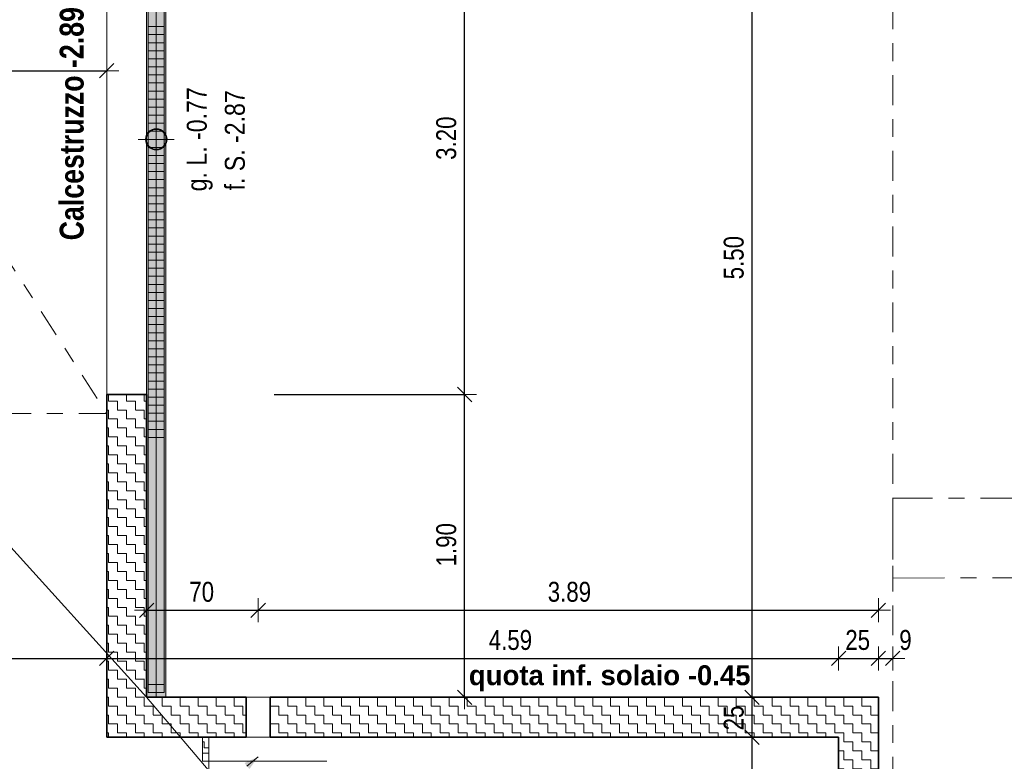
# Model space of a CAD drawing. Header units: metres. Extents: x -75 to 65, y -68 to 92.
# Tile 13 of 34: x 17.56 to 23.73, y -1.7 to 2.95. Entities that reach past the tile are written whole.
import ezdxf

# ---------------------------------------------------------------- set-up
doc = ezdxf.new("R2010")
doc.units = ezdxf.units.M
doc.header["$PDMODE"] = 65
for name, pattern in [('AUSGEZOGEN', [0]), ('STRICHLINIE_S4', [0.275, 0.175, -0.05, 0, -0.05]), ('STRICHPUNKT2_S5', [0.425, 0.325, -0.05, 0, -0.05])]:
    doc.linetypes.add(name, pattern=pattern)
for name, color, linetype in [('XR$1$010 Aussenwände', 7, 'AUSGEZOGEN'), ('XR$1$010 Aussenwände Bauteilschraffuren', 7, 'AUSGEZOGEN'), ('XR$1$010 Fenster', 7, 'AUSGEZOGEN'), ('XR$1$010 Türen', 7, 'AUSGEZOGEN'), ('XR$1$015 Innenwände', 7, 'AUSGEZOGEN'), ('XR$1$015 Innenwände Bauteilschraffuren', 7, 'AUSGEZOGEN'), ('XR$1$035 Decken', 7, 'AUSGEZOGEN'), ('XR$1$060 Möbel Einbau', 7, 'AUSGEZOGEN'), ('XR$1$080 Raumdefinitionen Kontur', 7, 'AUSGEZOGEN'), ('XR$1$255 Plangrafiken', 7, 'AUSGEZOGEN'), ('XR$2$160 Beschriftungen 50', 7, 'AUSGEZOGEN')]:
    doc.layers.add(name, color=color, linetype=linetype)
doc.layers.add('XR$2$STANDARD_1', color=7, linetype='AUSGEZOGEN', lineweight=25)
doc.styles.add('ARIAL', font='arial.ttf')
doc.dimstyles.new('DIMSTYLE_3', dxfattribs={"dimtxt": 0.125, "dimasz": 0.15, "dimexe": 0, "dimexo": 0, "dimgap": 0.0625, "dimtad": 2, "dimrnd": 0.005, "dimzin": 4, "dimdsep": 46, "dimtxsty": 'ARIAL', "dimblk1": 'ALL_ML_STRICH', "dimblk2": 'ALL_ML_STRICH', "dimsah": 1, "dimcen": 0, "dimclrd": 7, "dimclre": 7, "dimclrt": 7, "dimadec": 0, "dimazin": 0, "dimtfac": 1, "dimtdec": 0, "dimtix": 1, "dimtmove": 2, "dimatfit": 3, "dimfxl": 0, "dimtzin": 0, "dimlwd": 0, "dimlwe": 18, "dimarcsym": 0})
doc.dimstyles.new('DIMSTYLE_6', dxfattribs={"dimtxt": 0.125, "dimasz": 0.15, "dimexe": 0, "dimexo": 0, "dimgap": 0.0625, "dimtad": 2, "dimdec": 1, "dimlfac": 100, "dimrnd": 0.5, "dimzin": 4, "dimdsep": 46, "dimtxsty": 'ARIAL', "dimblk1": 'ALL_ML_STRICH', "dimblk2": 'ALL_ML_STRICH', "dimsah": 1, "dimcen": 0, "dimclrd": 7, "dimclre": 7, "dimclrt": 7, "dimadec": 0, "dimazin": 0, "dimtfac": 1, "dimtdec": 0, "dimtix": 1, "dimtmove": 2, "dimatfit": 3, "dimfxl": 0, "dimtzin": 0, "dimlwd": 0, "dimlwe": 18, "dimarcsym": 0})
doc.dimstyles.new('DIMSTYLE_7', dxfattribs={"dimtxt": 0.125, "dimasz": 0.15, "dimexe": 0, "dimexo": 0, "dimgap": 0.0625, "dimtad": 2, "dimdec": 1, "dimlfac": 100, "dimrnd": 0.5, "dimzin": 4, "dimdsep": 46, "dimtxsty": 'ARIAL', "dimblk1": 'ALL_ML_STRICH', "dimblk2": 'ALL_ML_STRICH', "dimsah": 1, "dimcen": 0, "dimclrd": 7, "dimclre": 7, "dimclrt": 7, "dimadec": 0, "dimazin": 0, "dimtfac": 1, "dimtdec": 0, "dimtix": 1, "dimtmove": 2, "dimatfit": 3, "dimfxl": 0, "dimtvp": 1.2, "dimtzin": 0, "dimlwd": 0, "dimlwe": 18, "dimarcsym": 0})
pattern_1 = [(0, (0.1125, 0.1125), (0.05625, 0.05625), [0.05625, -0.05625]), (90, (0.1125, 0.1125), (-0.05625, 0.05625), [0.05625, -0.05625])]

# ---------------------------------------------------------------- blocks, each defined once
blk = doc.blocks.new('ALL_ML_STRICH')
at = {"color": 0, "linetype": 'ByBlock', "lineweight": -2}
for p, q in [((0, -0.5), (0, 0.5)), ((-1, 0), (0.5, 0)), ((-0.3, -0.3), (0.3, 0.3))]:
    blk.add_line(p, q, dxfattribs=at)
blk = doc.blocks.new('*D124')
at = {"layer": 'DEFPOINTS', "color": 7, "linetype": 'AUSGEZOGEN', "lineweight": 18, "transparency": 16777216}
for p in [(15.1718, 2.8488), (18.1018, 2.7374), (15.1718, 2.6334)]:
    blk.add_point(p, dxfattribs=at)
at = {"layer": 'XR$2$STANDARD_1', "color": 7, "linetype": 'AUSGEZOGEN', "lineweight": -2, "transparency": 16777216}
for p, q in [((15.1718, 2.4134), (15.1718, 2.6334)), ((15.1718, 2.6334), (18.1018, 2.6334)), ((18.1018, 2.6334), (18.1018, 2.6334))]:
    blk.add_line(p, q, dxfattribs=at)
at = {"layer": 'XR$2$STANDARD_1', "color": 7, "linetype": 'AUSGEZOGEN', "lineweight": 18, "transparency": 16777216, "xscale": 0.15, "yscale": 0.15, "zscale": 0.15, "rotation": 180}
blk.add_blockref('ALL_ML_STRICH', (15.1718, 2.6334), dxfattribs=at)
at = {"layer": 'XR$2$STANDARD_1', "color": 7, "linetype": 'AUSGEZOGEN', "lineweight": 18, "transparency": 16777216, "xscale": 0.15, "yscale": 0.15, "zscale": 0.15}
blk.add_blockref('ALL_ML_STRICH', (18.1018, 2.6334), dxfattribs=at)
at = {"layer": 'XR$2$STANDARD_1', "color": 7, "linetype": 'AUSGEZOGEN', "lineweight": 18, "transparency": 16777216, "insert": (16.644, 2.7481), "char_height": 0.125, "width": 0.4, "attachment_point": 5, "style": 'ARIAL'}
blk.add_mtext('\\W0.80;\\A1;{\\A1;{2.93\\H0.082500;\\S^ ;}}', dxfattribs=at)
blk = doc.blocks.new('COMPLEXOBJECT_33')
at = {"layer": 'XR$2$160 Beschriftungen 50', "linetype": 'AUSGEZOGEN', "lineweight": 13, "true_color": 0x000000, "transparency": 33554687}
blk.add_hatch(color=18, dxfattribs=at).paths.add_polyline_path([(18.9658, -1.7072), (18.997, -1.7448), (19.0516, -1.6677)])
at = {"layer": 'XR$2$160 Beschriftungen 50', "color": 7, "linetype": 'AUSGEZOGEN', "lineweight": 13, "transparency": 33554687}
blk.add_line((19.0516, -1.6677), (18.9814, -1.726), dxfattribs=at)
blk = doc.blocks.new('*D144')
at = {"layer": 'DEFPOINTS', "color": 7, "linetype": 'AUSGEZOGEN', "lineweight": 18, "transparency": 16777216}
for p in [(22.4085, -1.5451), (22.1496, -6.4065), (22.1846, -6.4065)]:
    blk.add_point(p, dxfattribs=at)
at = {"layer": 'XR$2$STANDARD_1', "color": 7, "linetype": 'AUSGEZOGEN', "lineweight": -2, "transparency": 16777216}
for p, q in [((22.1496, -1.5451), (22.1496, -1.5451)), ((22.1496, -6.4065), (22.1496, -1.5451)), ((22.1496, -6.4065), (22.1496, -6.4065))]:
    blk.add_line(p, q, dxfattribs=at)
at = {"layer": 'XR$2$STANDARD_1', "color": 7, "linetype": 'AUSGEZOGEN', "lineweight": 18, "transparency": 16777216, "xscale": 0.15, "yscale": 0.15, "zscale": 0.15}
for p, rotation in [((22.1496, -1.5451), 90), ((22.1496, -6.4065), 270)]:
    blk.add_blockref('ALL_ML_STRICH', p, dxfattribs=dict(at, rotation=rotation))
at = {"layer": 'XR$2$STANDARD_1', "color": 7, "linetype": 'AUSGEZOGEN', "lineweight": 18, "transparency": 16777216, "insert": (22.035, -3.9685), "char_height": 0.125, "width": 0.4, "attachment_point": 5, "rotation": 90, "style": 'ARIAL'}
blk.add_mtext('\\W0.80;\\A1;{\\A1;{4.86\\H0.082500;\\S^ ;}}', dxfattribs=at)
blk = doc.blocks.new('*D145')
at = {"layer": 'DEFPOINTS', "color": 7, "linetype": 'AUSGEZOGEN', "lineweight": 18, "transparency": 16777216}
for p in [(22.2952, -1.2951), (22.1496, -1.5451), (22.4085, -1.5451)]:
    blk.add_point(p, dxfattribs=at)
at = {"layer": 'XR$2$STANDARD_1', "color": 7, "linetype": 'AUSGEZOGEN', "lineweight": -2, "transparency": 16777216}
for p, q in [((22.1496, -1.2951), (22.1496, -1.2951)), ((22.1496, -1.5451), (22.1496, -1.2951)), ((22.1496, -1.5451), (22.1496, -1.5451))]:
    blk.add_line(p, q, dxfattribs=at)
at = {"layer": 'XR$2$STANDARD_1', "color": 7, "linetype": 'AUSGEZOGEN', "lineweight": 18, "transparency": 16777216, "xscale": 0.15, "yscale": 0.15, "zscale": 0.15}
for p, rotation in [((22.1496, -1.2951), 90), ((22.1496, -1.5451), 270)]:
    blk.add_blockref('ALL_ML_STRICH', p, dxfattribs=dict(at, rotation=rotation))
at = {"layer": 'XR$2$STANDARD_1', "color": 7, "linetype": 'AUSGEZOGEN', "lineweight": 18, "transparency": 16777216, "insert": (22.035, -1.425), "char_height": 0.125, "width": 0.4, "attachment_point": 5, "rotation": 90, "style": 'ARIAL'}
blk.add_mtext('\\W0.80;\\A1;{\\A1;{25\\H0.082500;\\S^ ;}}', dxfattribs=at)
blk = doc.blocks.new('*D146')
at = {"layer": 'DEFPOINTS', "color": 7, "linetype": 'AUSGEZOGEN', "lineweight": 18, "transparency": 16777216}
for p in [(22.1146, 4.2035), (22.1496, -1.2951), (22.2952, -1.2951)]:
    blk.add_point(p, dxfattribs=at)
at = {"layer": 'XR$2$STANDARD_1', "color": 7, "linetype": 'AUSGEZOGEN', "lineweight": -2, "transparency": 16777216}
for p, q in [((22.1496, 4.2035), (22.1496, 4.2035)), ((22.1496, -1.2951), (22.1496, 4.2035)), ((22.1496, -1.2951), (22.1496, -1.2951))]:
    blk.add_line(p, q, dxfattribs=at)
at = {"layer": 'XR$2$STANDARD_1', "color": 7, "linetype": 'AUSGEZOGEN', "lineweight": 18, "transparency": 16777216, "xscale": 0.15, "yscale": 0.15, "zscale": 0.15}
for p, rotation in [((22.1496, 4.2035), 90), ((22.1496, -1.2951), 270)]:
    blk.add_blockref('ALL_ML_STRICH', p, dxfattribs=dict(at, rotation=rotation))
at = {"layer": 'XR$2$STANDARD_1', "color": 7, "linetype": 'AUSGEZOGEN', "lineweight": 18, "transparency": 16777216, "insert": (22.035, 1.4616), "char_height": 0.125, "width": 0.4, "attachment_point": 5, "rotation": 90, "style": 'ARIAL'}
blk.add_mtext('\\W0.80;\\A1;{\\A1;{5.50\\H0.082500;\\S^ ;}}', dxfattribs=at)
blk = doc.blocks.new('*D152')
at = {"layer": 'DEFPOINTS', "color": 7, "linetype": 'AUSGEZOGEN', "lineweight": 18, "transparency": 16777216}
for p in [(20.1508, 0.6035), (20.3465, -1.2951), (20.4209, -1.2951)]:
    blk.add_point(p, dxfattribs=at)
at = {"layer": 'XR$2$STANDARD_1', "color": 7, "linetype": 'AUSGEZOGEN', "lineweight": -2, "transparency": 16777216}
for p, q in [((19.1518, 0.6035), (20.3465, 0.6035)), ((20.3465, -1.2951), (20.3465, 0.6035)), ((20.3465, -1.2951), (20.3465, -1.2951))]:
    blk.add_line(p, q, dxfattribs=at)
at = {"layer": 'XR$2$STANDARD_1', "color": 7, "linetype": 'AUSGEZOGEN', "lineweight": 18, "transparency": 16777216, "xscale": 0.15, "yscale": 0.15, "zscale": 0.15}
for p, rotation in [((20.3465, 0.6035), 90), ((20.3465, -1.2951), 270)]:
    blk.add_blockref('ALL_ML_STRICH', p, dxfattribs=dict(at, rotation=rotation))
at = {"layer": 'XR$2$STANDARD_1', "color": 7, "linetype": 'AUSGEZOGEN', "lineweight": 18, "transparency": 16777216, "insert": (20.2319, -0.3384), "char_height": 0.125, "width": 0.4, "attachment_point": 5, "rotation": 90, "style": 'ARIAL'}
blk.add_mtext('\\W0.80;\\A1;{\\A1;{1.90\\H0.082500;\\S^ ;}}', dxfattribs=at)
blk = doc.blocks.new('*D153')
at = {"layer": 'DEFPOINTS', "color": 7, "linetype": 'AUSGEZOGEN', "lineweight": 18, "transparency": 16777216}
for p in [(20.3115, 3.8035), (20.1508, 0.6035), (20.3465, 0.6035)]:
    blk.add_point(p, dxfattribs=at)
at = {"layer": 'XR$2$STANDARD_1', "color": 7, "linetype": 'AUSGEZOGEN', "lineweight": -2, "transparency": 16777216}
for p, q in [((19.1518, 3.8035), (20.3465, 3.8035)), ((20.3465, 0.6035), (20.3465, 3.8035)), ((19.1518, 0.6035), (20.3465, 0.6035))]:
    blk.add_line(p, q, dxfattribs=at)
at = {"layer": 'XR$2$STANDARD_1', "color": 7, "linetype": 'AUSGEZOGEN', "lineweight": 18, "transparency": 16777216, "xscale": 0.15, "yscale": 0.15, "zscale": 0.15}
for p, rotation in [((20.3465, 3.8035), 90), ((20.3465, 0.6035), 270)]:
    blk.add_blockref('ALL_ML_STRICH', p, dxfattribs=dict(at, rotation=rotation))
at = {"layer": 'XR$2$STANDARD_1', "color": 7, "linetype": 'AUSGEZOGEN', "lineweight": 18, "transparency": 16777216, "insert": (20.2318, 2.2109), "char_height": 0.125, "width": 0.4, "attachment_point": 5, "rotation": 90, "style": 'ARIAL'}
blk.add_mtext('\\W0.80;\\A1;{\\A1;{3.20\\H0.082500;\\S^ ;}}', dxfattribs=at)
blk = doc.blocks.new('*D155')
at = {"layer": 'DEFPOINTS', "color": 7, "linetype": 'AUSGEZOGEN', "lineweight": 18, "transparency": 16777216}
for p in [(18.1018, -0.8465), (2.2418, -0.9091), (2.2418, -1.0511)]:
    blk.add_point(p, dxfattribs=at)
at = {"layer": 'XR$2$STANDARD_1', "color": 7, "linetype": 'AUSGEZOGEN', "lineweight": -2, "transparency": 16777216}
for p, q in [((18.1018, -0.8251), (18.1018, -1.0511)), ((2.2418, -1.0511), (2.2418, -1.0511)), ((2.2418, -1.0511), (18.1018, -1.0511))]:
    blk.add_line(p, q, dxfattribs=at)
at = {"layer": 'XR$2$STANDARD_1', "color": 7, "linetype": 'AUSGEZOGEN', "lineweight": 18, "transparency": 16777216, "xscale": 0.15, "yscale": 0.15, "zscale": 0.15, "rotation": 180}
blk.add_blockref('ALL_ML_STRICH', (2.2418, -1.0511), dxfattribs=at)
at = {"layer": 'XR$2$STANDARD_1', "color": 7, "linetype": 'AUSGEZOGEN', "lineweight": 18, "transparency": 16777216, "xscale": 0.15, "yscale": 0.15, "zscale": 0.15}
blk.add_blockref('ALL_ML_STRICH', (18.1018, -1.0511), dxfattribs=at)
at = {"layer": 'XR$2$STANDARD_1', "color": 7, "linetype": 'AUSGEZOGEN', "lineweight": 18, "transparency": 16777216, "insert": (10.1752, -0.9364), "char_height": 0.125, "width": 0.5, "attachment_point": 5, "style": 'ARIAL'}
blk.add_mtext('\\W0.80;\\A1;{\\A1;{15.86\\H0.082500;\\S^ ;}}', dxfattribs=at)
blk = doc.blocks.new('*D156')
at = {"layer": 'DEFPOINTS', "color": 7, "linetype": 'AUSGEZOGEN', "lineweight": 18, "transparency": 16777216}
for p in [(18.1018, -0.8465), (18.1018, -1.0511), (22.6918, -1.3158)]:
    blk.add_point(p, dxfattribs=at)
at = {"layer": 'XR$2$STANDARD_1', "color": 7, "linetype": 'AUSGEZOGEN', "lineweight": -2, "transparency": 16777216}
for p, q in [((18.1018, -0.8251), (18.1018, -1.0511)), ((18.1018, -1.0511), (22.6918, -1.0511)), ((22.6918, -1.0511), (22.6918, -1.0511))]:
    blk.add_line(p, q, dxfattribs=at)
at = {"layer": 'XR$2$STANDARD_1', "color": 7, "linetype": 'AUSGEZOGEN', "lineweight": 18, "transparency": 16777216, "xscale": 0.15, "yscale": 0.15, "zscale": 0.15, "rotation": 180}
blk.add_blockref('ALL_ML_STRICH', (18.1018, -1.0511), dxfattribs=at)
at = {"layer": 'XR$2$STANDARD_1', "color": 7, "linetype": 'AUSGEZOGEN', "lineweight": 18, "transparency": 16777216, "xscale": 0.15, "yscale": 0.15, "zscale": 0.15}
blk.add_blockref('ALL_ML_STRICH', (22.6918, -1.0511), dxfattribs=at)
at = {"layer": 'XR$2$STANDARD_1', "color": 7, "linetype": 'AUSGEZOGEN', "lineweight": 18, "transparency": 16777216, "insert": (20.6339, -0.9364), "char_height": 0.125, "width": 0.4, "attachment_point": 5, "style": 'ARIAL'}
blk.add_mtext('\\W0.80;\\A1;{\\A1;{4.59\\H0.082500;\\S^ ;}}', dxfattribs=at)
blk = doc.blocks.new('*D157')
at = {"layer": 'DEFPOINTS', "color": 7, "linetype": 'AUSGEZOGEN', "lineweight": 18, "transparency": 16777216}
for p in [(22.6918, -1.0511), (22.9418, -1.2645), (22.6918, -1.3158)]:
    blk.add_point(p, dxfattribs=at)
at = {"layer": 'XR$2$STANDARD_1', "color": 7, "linetype": 'AUSGEZOGEN', "lineweight": -2, "transparency": 16777216}
for p, q in [((22.6918, -1.0511), (22.6918, -1.0511)), ((22.6918, -1.0511), (22.9418, -1.0511)), ((22.9418, -1.0511), (22.9418, -1.0511))]:
    blk.add_line(p, q, dxfattribs=at)
at = {"layer": 'XR$2$STANDARD_1', "color": 7, "linetype": 'AUSGEZOGEN', "lineweight": 18, "transparency": 16777216, "xscale": 0.15, "yscale": 0.15, "zscale": 0.15, "rotation": 180}
blk.add_blockref('ALL_ML_STRICH', (22.6918, -1.0511), dxfattribs=at)
at = {"layer": 'XR$2$STANDARD_1', "color": 7, "linetype": 'AUSGEZOGEN', "lineweight": 18, "transparency": 16777216, "xscale": 0.15, "yscale": 0.15, "zscale": 0.15}
blk.add_blockref('ALL_ML_STRICH', (22.9418, -1.0511), dxfattribs=at)
at = {"layer": 'XR$2$STANDARD_1', "color": 7, "linetype": 'AUSGEZOGEN', "lineweight": 18, "transparency": 16777216, "insert": (22.8119, -0.9364), "char_height": 0.125, "width": 0.4, "attachment_point": 5, "style": 'ARIAL'}
blk.add_mtext('\\W0.80;\\A1;{\\A1;{25\\H0.082500;\\S^ ;}}', dxfattribs=at)
blk = doc.blocks.new('*D158')
at = {"layer": 'DEFPOINTS', "color": 7, "linetype": 'AUSGEZOGEN', "lineweight": 18, "transparency": 16777216}
for p in [(22.9418, -1.0511), (23.0318, -1.2251), (22.9418, -1.2645)]:
    blk.add_point(p, dxfattribs=at)
at = {"layer": 'XR$2$STANDARD_1', "color": 7, "linetype": 'AUSGEZOGEN', "lineweight": -2, "transparency": 16777216}
for p, q in [((22.9418, -1.0511), (22.9418, -1.0511)), ((22.9418, -1.0511), (23.0318, -1.0511)), ((23.0318, -1.0511), (23.0318, -1.0511))]:
    blk.add_line(p, q, dxfattribs=at)
at = {"layer": 'XR$2$STANDARD_1', "color": 7, "linetype": 'AUSGEZOGEN', "lineweight": 18, "transparency": 16777216, "xscale": 0.15, "yscale": 0.15, "zscale": 0.15, "rotation": 180}
blk.add_blockref('ALL_ML_STRICH', (22.9418, -1.0511), dxfattribs=at)
at = {"layer": 'XR$2$STANDARD_1', "color": 7, "linetype": 'AUSGEZOGEN', "lineweight": 18, "transparency": 16777216, "xscale": 0.15, "yscale": 0.15, "zscale": 0.15}
blk.add_blockref('ALL_ML_STRICH', (23.0318, -1.0511), dxfattribs=at)
at = {"layer": 'XR$2$STANDARD_1', "color": 7, "linetype": 'AUSGEZOGEN', "lineweight": 18, "transparency": 16777216, "insert": (23.1118, -0.9364), "char_height": 0.125, "width": 0.3, "attachment_point": 5, "style": 'ARIAL'}
blk.add_mtext('\\W0.80;\\A1;{\\A1;{9\\H0.082500;\\S^ ;}}', dxfattribs=at)
blk = doc.blocks.new('*D159')
at = {"layer": 'DEFPOINTS', "color": 7, "linetype": 'AUSGEZOGEN', "lineweight": 18, "transparency": 16777216}
for p in [(18.3518, 1.0564), (19.0516, 1.0214), (18.3518, -0.7492)]:
    blk.add_point(p, dxfattribs=at)
at = {"layer": 'XR$2$STANDARD_1', "color": 7, "linetype": 'AUSGEZOGEN', "lineweight": -2, "transparency": 16777216}
for p, q in [((18.3518, -0.7492), (18.3518, -0.7492)), ((18.3518, -0.7492), (19.0516, -0.7492)), ((19.0516, -0.7492), (19.0516, -0.7492))]:
    blk.add_line(p, q, dxfattribs=at)
at = {"layer": 'XR$2$STANDARD_1', "color": 7, "linetype": 'AUSGEZOGEN', "lineweight": 18, "transparency": 16777216, "xscale": 0.15, "yscale": 0.15, "zscale": 0.15, "rotation": 180}
blk.add_blockref('ALL_ML_STRICH', (18.3518, -0.7492), dxfattribs=at)
at = {"layer": 'XR$2$STANDARD_1', "color": 7, "linetype": 'AUSGEZOGEN', "lineweight": 18, "transparency": 16777216, "xscale": 0.15, "yscale": 0.15, "zscale": 0.15}
blk.add_blockref('ALL_ML_STRICH', (19.0516, -0.7492), dxfattribs=at)
at = {"layer": 'XR$2$STANDARD_1', "color": 7, "linetype": 'AUSGEZOGEN', "lineweight": 18, "transparency": 16777216, "insert": (18.6973, -0.6345), "char_height": 0.125, "width": 0.4, "attachment_point": 5, "style": 'ARIAL'}
blk.add_mtext('\\W0.80;\\A1;{\\A1;{70\\H0.082500;\\S^ ;}}', dxfattribs=at)
blk = doc.blocks.new('*D160')
at = {"layer": 'DEFPOINTS', "color": 7, "linetype": 'AUSGEZOGEN', "lineweight": 18, "transparency": 16777216}
for p in [(19.0516, 1.0214), (22.9418, 1.0214), (19.0516, -0.7492)]:
    blk.add_point(p, dxfattribs=at)
at = {"layer": 'XR$2$STANDARD_1', "color": 7, "linetype": 'AUSGEZOGEN', "lineweight": -2, "transparency": 16777216}
for p, q in [((19.0516, -0.7492), (19.0516, -0.7492)), ((19.0516, -0.7492), (22.9418, -0.7492)), ((22.9418, -0.7492), (22.9418, -0.7492))]:
    blk.add_line(p, q, dxfattribs=at)
at = {"layer": 'XR$2$STANDARD_1', "color": 7, "linetype": 'AUSGEZOGEN', "lineweight": 18, "transparency": 16777216, "xscale": 0.15, "yscale": 0.15, "zscale": 0.15, "rotation": 180}
blk.add_blockref('ALL_ML_STRICH', (19.0516, -0.7492), dxfattribs=at)
at = {"layer": 'XR$2$STANDARD_1', "color": 7, "linetype": 'AUSGEZOGEN', "lineweight": 18, "transparency": 16777216, "xscale": 0.15, "yscale": 0.15, "zscale": 0.15}
blk.add_blockref('ALL_ML_STRICH', (22.9418, -0.7492), dxfattribs=at)
at = {"layer": 'XR$2$STANDARD_1', "color": 7, "linetype": 'AUSGEZOGEN', "lineweight": 18, "transparency": 16777216, "insert": (21.0038, -0.6344), "char_height": 0.125, "width": 0.4, "attachment_point": 5, "style": 'ARIAL'}
blk.add_mtext('\\W0.80;\\A1;{\\A1;{3.89\\H0.082500;\\S^ ;}}', dxfattribs=at)
blk = doc.blocks.new('*D162')
at = {"layer": 'DEFPOINTS', "color": 7, "linetype": 'AUSGEZOGEN', "lineweight": 18, "transparency": 16777216}
for p in [(22.9418, -1.2951), (24.7886, -5.7065), (24.9129, -5.7065)]:
    blk.add_point(p, dxfattribs=at)
at = {"layer": 'XR$2$STANDARD_1', "color": 7, "linetype": 'AUSGEZOGEN', "lineweight": -2, "transparency": 16777216}
for p, q in [((23.8318, -1.2951), (24.9129, -1.2951)), ((24.9129, -5.7065), (24.9129, -1.2951)), ((23.8108, -5.7065), (24.9129, -5.7065))]:
    blk.add_line(p, q, dxfattribs=at)
at = {"layer": 'XR$2$STANDARD_1', "color": 7, "linetype": 'AUSGEZOGEN', "lineweight": 18, "transparency": 16777216, "xscale": 0.15, "yscale": 0.15, "zscale": 0.15}
for p, rotation in [((24.9129, -1.2951), 90), ((24.9129, -5.7065), 270)]:
    blk.add_blockref('ALL_ML_STRICH', p, dxfattribs=dict(at, rotation=rotation))
at = {"layer": 'XR$2$STANDARD_1', "color": 7, "linetype": 'AUSGEZOGEN', "lineweight": 18, "transparency": 16777216, "insert": (24.8004, -3.4839), "char_height": 0.125, "width": 0.4, "attachment_point": 5, "rotation": 90, "style": 'ARIAL'}
blk.add_mtext('\\W0.80;\\A1;{\\A1;{4.41\\H0.082500;\\S^ ;}}', dxfattribs=at)
blk = doc.blocks.new('*D190')
at = {"layer": 'DEFPOINTS', "color": 7, "linetype": 'AUSGEZOGEN', "lineweight": 18, "transparency": 16777216}
for p in [(18.3518, -1.2951), (-2.864, -6.6565), (-0.7019, -6.6565)]:
    blk.add_point(p, dxfattribs=at)
at = {"layer": 'XR$2$STANDARD_1', "color": 7, "linetype": 'AUSGEZOGEN', "lineweight": -2, "transparency": 16777216}
for p, q in [((-0.0753, -1.2951), (-0.7019, -1.2951)), ((-0.7019, -6.6565), (-0.7019, -1.2951)), ((-0.7019, -6.6565), (-0.7019, -6.6565))]:
    blk.add_line(p, q, dxfattribs=at)
at = {"layer": 'XR$2$STANDARD_1', "color": 7, "linetype": 'AUSGEZOGEN', "lineweight": 18, "transparency": 16777216, "xscale": 0.15, "yscale": 0.15, "zscale": 0.15}
for p, rotation in [((-0.7019, -1.2951), 90), ((-0.7019, -6.6565), 270)]:
    blk.add_blockref('ALL_ML_STRICH', p, dxfattribs=dict(at, rotation=rotation))
at = {"layer": 'XR$2$STANDARD_1', "color": 7, "linetype": 'AUSGEZOGEN', "lineweight": 18, "transparency": 16777216, "insert": (-0.8166, -3.9685), "char_height": 0.125, "width": 0.4, "attachment_point": 5, "rotation": 90, "style": 'ARIAL'}
blk.add_mtext('\\W0.80;\\A1;{\\A1;{5.36\\H0.082500;\\S^ ;}}', dxfattribs=at)
blk = doc.blocks.new('*D191')
at = {"layer": 'DEFPOINTS', "color": 7, "linetype": 'AUSGEZOGEN', "lineweight": 18, "transparency": 16777216}
for p in [(-2.934, 2.2042), (-0.7019, -1.2951), (18.3518, -1.2951)]:
    blk.add_point(p, dxfattribs=at)
at = {"layer": 'XR$2$STANDARD_1', "color": 7, "linetype": 'AUSGEZOGEN', "lineweight": -2, "transparency": 16777216}
for p, q in [((-0.0753, 2.2042), (-0.7019, 2.2042)), ((-0.7019, -1.2951), (-0.7019, 2.2042)), ((-0.0753, -1.2951), (-0.7019, -1.2951))]:
    blk.add_line(p, q, dxfattribs=at)
at = {"layer": 'XR$2$STANDARD_1', "color": 7, "linetype": 'AUSGEZOGEN', "lineweight": 18, "transparency": 16777216, "xscale": 0.15, "yscale": 0.15, "zscale": 0.15}
for p, rotation in [((-0.7019, 2.2042), 90), ((-0.7019, -1.2951), 270)]:
    blk.add_blockref('ALL_ML_STRICH', p, dxfattribs=dict(at, rotation=rotation))
at = {"layer": 'XR$2$STANDARD_1', "color": 7, "linetype": 'AUSGEZOGEN', "lineweight": 18, "transparency": 16777216, "insert": (-0.8166, 0.462), "char_height": 0.125, "width": 0.4, "attachment_point": 5, "rotation": 90, "style": 'ARIAL'}
blk.add_mtext('\\W0.80;\\A1;{\\A1;{3.50\\H0.082500;\\S^ ;}}', dxfattribs=at)

msp = doc.modelspace()

# ---------------------------------------------------------------- hatches: boundary and pattern name
at = {"layer": 'XR$1$010 Aussenwände Bauteilschraffuren', "linetype": 'AUSGEZOGEN', "lineweight": 13, "transparency": 33554687}
h = msp.add_hatch(dxfattribs=at)
h.set_pattern_fill('MUSTER', scale=0.05625, style=0, pattern_type=2)
h.set_pattern_definition(pattern_1)
h.paths.add_polyline_path([(18.1018, -1.2951), (18.3518, -1.2951), (18.3518, 0.6035), (18.1018, 0.6035)], flags=0)
h = msp.add_hatch(dxfattribs=at)
h.set_pattern_fill('MUSTER', scale=0.05625, style=0, pattern_type=2)
h.set_pattern_definition(pattern_1)
h.paths.add_polyline_path([(18.1018, -1.2951), (18.1018, -1.5451), (18.3518, -1.2951)], flags=0)
h = msp.add_hatch(dxfattribs=at)
h.set_pattern_fill('MUSTER', scale=0.05625, style=0, pattern_type=2)
h.set_pattern_definition(pattern_1)
h.paths.add_polyline_path([(18.3518, -1.2951), (18.1018, -1.5451), (18.3518, -1.5451)], flags=0)
h = msp.add_hatch(dxfattribs=at)
h.set_pattern_fill('MUSTER', scale=0.05625, style=0, pattern_type=2)
h.set_pattern_definition(pattern_1)
h.paths.add_polyline_path([(18.3518, -1.5451), (18.9766, -1.5451), (18.9766, -1.2951), (18.3518, -1.2951)], flags=0)
h = msp.add_hatch(dxfattribs=at)
h.set_pattern_fill('MUSTER', scale=0.05625, style=0, pattern_type=2)
h.set_pattern_definition(pattern_1)
h.paths.add_polyline_path([(22.6918, -1.2951), (19.1266, -1.2951), (19.1266, -1.5451), (22.6918, -1.5451)], flags=0)
h = msp.add_hatch(dxfattribs=at)
h.set_pattern_fill('MUSTER', scale=0.05625, style=0, pattern_type=2)
h.set_pattern_definition(pattern_1)
h.paths.add_polyline_path([(22.6918, -1.5451), (22.9418, -1.2951), (22.6918, -1.2951)], flags=0)
h = msp.add_hatch(dxfattribs=at)
h.set_pattern_fill('MUSTER', scale=0.05625, style=0, pattern_type=2)
h.set_pattern_definition(pattern_1)
h.paths.add_polyline_path([(22.6918, -1.5451), (22.9418, -1.5451), (22.9418, -1.2951)], flags=0)
h = msp.add_hatch(dxfattribs=at)
h.set_pattern_fill('MUSTER', scale=0.05625, style=0, pattern_type=2)
h.set_pattern_definition(pattern_1)
h.paths.add_polyline_path([(22.6918, -1.5451), (22.6918, -5.6315), (22.9418, -5.6315), (22.9418, -1.5451)], flags=0)
at = {"layer": 'XR$1$015 Innenwände Bauteilschraffuren', "linetype": 'AUSGEZOGEN', "lineweight": 18, "transparency": 33554687}
h = msp.add_hatch(dxfattribs=at)
h.set_pattern_fill('MUSTER', scale=0.0375, style=0, pattern_type=2)
h.set_pattern_definition([(0, (0.075, 0.075), (0.0375, 0.0375), [0.0375, -0.0375]), (90, (0.075, 0.075), (-0.0375, 0.0375), [0.0375, -0.0375])])
h.paths.add_polyline_path([(18.7018, -1.6465), (18.7418, -1.6465), (18.7418, -1.5451), (18.7018, -1.5451)], flags=0)
at = {"layer": 'XR$1$060 Möbel Einbau', "linetype": 'AUSGEZOGEN', "lineweight": 13, "transparency": 33554687}
msp.add_hatch(color=7, dxfattribs=at).paths.add_polyline_path([(18.4718, 4.2035), (18.3518, 4.2035), (18.3518, -1.2951), (18.4718, -1.2951)])

# ---------------------------------------------------------------- linework, layer by layer
at = {"layer": 'XR$1$010 Aussenwände', "color": 7, "linetype": 'AUSGEZOGEN', "lineweight": 35, "transparency": 33554687}
for p, q in [((18.3518, 0.6035), (18.1018, 0.6035)), ((18.1018, 0.6035), (18.1018, -1.2951)), ((18.3518, -1.2951), (18.3518, 0.6035)), ((18.1018, -1.5451), (18.1018, -1.2951)), ((18.9766, -1.2951), (18.3518, -1.2951)), ((18.9766, -1.2951), (18.9766, -1.5451)), ((19.1266, -1.2951), (19.1266, -1.5451)), ((22.6918, -1.2951), (19.1266, -1.2951)), ((22.9418, -1.2951), (22.6918, -1.2951)), ((22.9418, -5.6315), (22.9418, -1.2951)), ((18.1018, -1.5451), (18.9766, -1.5451)), ((19.1266, -1.5451), (22.6918, -1.5451)), ((22.6918, -1.5451), (22.6918, -5.6315))]:
    msp.add_line(p, q, dxfattribs=at)
at = {"layer": 'XR$1$010 Aussenwände', "color": 8, "linetype": 'STRICHPUNKT2_S5', "lineweight": 13, "transparency": 33554687}
for p, q in [((24.5318, -0.0458), (23.0318, -0.0458)), ((23.0318, -0.0458), (23.0322, -0.5472)), ((23.0322, -0.5472), (24.532, -0.5458))]:
    msp.add_line(p, q, dxfattribs=at)
at = {"layer": 'XR$1$010 Fenster', "color": 7, "linetype": 'AUSGEZOGEN', "lineweight": 18, "transparency": 33554687}
for p, q in [((18.3518, -1.2951), (15.2718, 2.1042)), ((18.3518, -1.2951), (22.6918, -6.4065)), ((19.1266, -1.2951), (18.9766, -1.2951)), ((18.9766, -1.2951), (18.9766, -1.5451)), ((19.1266, -1.2951), (19.1266, -1.5451)), ((18.7418, -1.5451), (18.7018, -1.5451)), ((18.7018, -1.5451), (18.7018, -1.6465)), ((18.7418, -1.6465), (18.7418, -1.5451)), ((19.1266, -1.5451), (18.9766, -1.5451))]:
    msp.add_line(p, q, dxfattribs=at)
msp.add_lwpolyline([(18.3518, -1.2951), (18.3518, -1.2951)], close=True, dxfattribs=at)
at = {"layer": 'XR$1$010 Türen', "color": 7, "linetype": 'STRICHLINIE_S4', "lineweight": 18, "transparency": 33554687}
for p, q in [((15.8947, 3.9235), (18.1018, 0.4835)), ((18.1018, 0.4835), (15.8947, 0.4835))]:
    msp.add_line(p, q, dxfattribs=at)
at = {"layer": 'XR$1$010 Türen', "color": 7, "linetype": 'AUSGEZOGEN', "lineweight": 18, "transparency": 33554687}
for p, q in [((18.1018, 3.9235), (18.1018, 0.4835)), ((18.1018, 3.8035), (18.1018, 0.6035)), ((18.3518, 3.8035), (18.3518, 0.6035)), ((18.3518, 0.6035), (18.1018, 0.6035)), ((18.7018, -1.6965), (18.7018, -1.6465)), ((18.7018, -1.6465), (18.7418, -1.6465)), ((18.7418, -1.6465), (18.7018, -1.6465)), ((18.7418, -1.6465), (18.7018, -1.6465)), ((18.7418, -1.6465), (18.7418, -1.6965)), ((18.7418, -1.6965), (18.7018, -1.6965)), ((18.7418, -1.6965), (19.4818, -1.6965))]:
    msp.add_line(p, q, dxfattribs=at)
at = {"layer": 'XR$1$015 Innenwände', "color": 7, "linetype": 'STRICHLINIE_S4', "lineweight": 13, "transparency": 33554687}
msp.add_line((23.0318, 11.1435), (23.0318, -4.0565), dxfattribs=at)
at = {"layer": 'XR$1$015 Innenwände', "color": 7, "linetype": 'AUSGEZOGEN', "lineweight": 18, "transparency": 33554687}
for p, q in [((18.7418, -1.6465), (18.7018, -1.6465)), ((22.6918, -1.6465), (22.6918, -1.6065))]:
    msp.add_line(p, q, dxfattribs=at)
at = {"layer": 'XR$1$035 Decken', "color": 7, "linetype": 'AUSGEZOGEN', "lineweight": 18, "transparency": 33554687}
for p, q in [((18.3518, -1.2951), (18.3518, 4.2035)), ((22.9418, -1.2951), (18.3518, -1.2951)), ((22.9418, -6.6565), (22.9418, -1.2951))]:
    msp.add_line(p, q, dxfattribs=at)
at = {"layer": 'XR$1$060 Möbel Einbau', "color": 14, "linetype": 'AUSGEZOGEN', "lineweight": 13, "transparency": 33554687}
for p, q in [((18.3518, 4.2035), (18.3518, -1.2951)), ((18.4118, 4.2035), (18.4118, -1.2951)), ((18.4718, 4.2035), (18.4718, -1.2951)), ((18.3618, 4.1735), (18.3618, -1.2651)), ((18.4618, 4.1735), (18.4618, -1.2651)), ((18.4618, 2.9107), (18.3618, 2.9107)), ((18.4618, 2.8602), (18.3618, 2.8602)), ((18.4618, 2.8097), (18.3618, 2.8097)), ((18.4618, 2.7591), (18.3618, 2.7591)), ((18.4618, 2.7086), (18.3618, 2.7086)), ((18.4618, 2.6581), (18.3618, 2.6581)), ((18.4618, 2.6076), (18.3618, 2.6076)), ((18.4618, 2.5571), (18.3618, 2.5571)), ((18.4618, 2.5066), (18.3618, 2.5066)), ((18.4618, 2.4561), (18.3618, 2.4561)), ((18.4618, 2.4056), (18.3618, 2.4056)), ((18.4618, 2.355), (18.3618, 2.355)), ((18.4618, 2.3045), (18.3618, 2.3045)), ((18.4123, 2.2035), (18.4123, 2.316)), ((18.4618, 2.254), (18.3618, 2.254)), ((18.4123, 2.2035), (18.2998, 2.2035)), ((18.4618, 2.2035), (18.3618, 2.2035)), ((18.4123, 2.2035), (18.4123, 2.091)), ((18.4123, 2.2035), (18.5248, 2.2035)), ((18.4618, 2.153), (18.3618, 2.153)), ((18.4618, 2.1025), (18.3618, 2.1025)), ((18.4618, 2.052), (18.3618, 2.052)), ((18.4618, 2.0015), (18.3618, 2.0015)), ((18.4618, 1.9509), (18.3618, 1.9509)), ((18.4618, 1.9004), (18.3618, 1.9004)), ((18.4618, 1.8499), (18.3618, 1.8499)), ((18.4618, 1.7994), (18.3618, 1.7994)), ((18.4618, 1.7489), (18.3618, 1.7489)), ((18.4618, 1.6984), (18.3618, 1.6984)), ((18.4618, 1.6479), (18.3618, 1.6479)), ((18.4618, 1.5973), (18.3618, 1.5973)), ((18.4618, 1.5468), (18.3618, 1.5468)), ((18.4618, 1.4963), (18.3618, 1.4963)), ((18.4618, 1.4458), (18.3618, 1.4458)), ((18.4618, 1.3953), (18.3618, 1.3953)), ((18.4618, 1.3448), (18.3618, 1.3448)), ((18.4618, 1.2943), (18.3618, 1.2943)), ((18.4618, 1.2438), (18.3618, 1.2438)), ((18.4618, 1.1932), (18.3618, 1.1932)), ((18.4618, 1.1427), (18.3618, 1.1427)), ((18.4618, 1.0922), (18.3618, 1.0922)), ((18.4618, 1.0417), (18.3618, 1.0417)), ((18.4618, 0.9912), (18.3618, 0.9912)), ((18.4618, 0.9407), (18.3618, 0.9407)), ((18.4618, 0.8902), (18.3618, 0.8902)), ((18.4618, 0.8397), (18.3618, 0.8397)), ((18.4618, 0.7891), (18.3618, 0.7891)), ((18.4618, 0.7386), (18.3618, 0.7386)), ((18.4618, 0.6881), (18.3618, 0.6881)), ((18.4618, 0.6376), (18.3618, 0.6376)), ((18.4618, 0.5871), (18.3618, 0.5871)), ((18.4618, 0.5366), (18.3618, 0.5366)), ((18.4618, 0.4861), (18.3618, 0.4861)), ((18.4618, 0.4356), (18.3618, 0.4356)), ((18.4618, 0.385), (18.3618, 0.385)), ((18.4618, 0.3345), (18.3618, 0.3345)), ((18.4618, -1.2146), (18.3618, -1.2146)), ((18.4718, -1.2951), (18.3518, -1.2951)), ((18.4618, -1.2651), (18.3618, -1.2651)), ((18.4618, -1.2651), (18.3618, -1.2651))]:
    msp.add_line(p, q, dxfattribs=at)
for radius in [0.0675, 0.0625]:
    msp.add_circle((18.4123, 2.2035), radius, dxfattribs=at)
at = {"layer": 'XR$1$080 Raumdefinitionen Kontur', "color": 51, "linetype": 'AUSGEZOGEN', "lineweight": 13, "transparency": 33554687}
for p, q in [((18.1018, -1.5451), (18.1018, 4.4535)), ((22.6918, -1.5451), (18.1018, -1.5451)), ((22.6918, -1.5451), (18.7418, -1.5451)), ((22.6918, -6.4065), (22.6918, -1.5451)), ((22.6918, -1.6065), (22.6918, -1.5451)), ((18.7418, -1.6465), (18.7418, -3.2065)), ((22.6918, -3.2065), (22.6918, -1.6465))]:
    msp.add_line(p, q, dxfattribs=at)
at = {"layer": 'XR$1$255 Plangrafiken', "color": 1, "linetype": 'STRICHLINIE_S4', "lineweight": 18, "transparency": 33554687}
msp.add_line((23.0318, 11.156), (23.0318, -6.6579), dxfattribs=at)

# ---------------------------------------------------------------- block references
at = {"layer": 'XR$2$160 Beschriftungen 50', "color": 18, "linetype": 'AUSGEZOGEN', "lineweight": 13, "true_color": 0x000000, "transparency": 33554687}
msp.add_blockref('COMPLEXOBJECT_33', (0, 0), dxfattribs=at)

# ---------------------------------------------------------------- texts
at = {"layer": 'XR$2$160 Beschriftungen 50', "color": 7, "linetype": 'AUSGEZOGEN', "transparency": 33554687, "char_height": 0.125, "attachment_point": 7, "rotation": 90, "style": 'ARIAL'}
for s, insert, width in [('{\\W0.83;g. L. -0.77}', (18.7667, 1.8774), 0.727857), ('{\\W0.83;f. S. -2.87}', (18.9696, 1.8829), 0.833406)]:
    msp.add_mtext(s, dxfattribs=dict(at, insert=insert, width=width))
at = {"layer": 'XR$2$160 Beschriftungen 50', "color": 7, "linetype": 'AUSGEZOGEN', "transparency": 33554687, "insert": (20.3731, -1.257), "char_height": 0.125, "width": 1.848043, "attachment_point": 7, "style": 'ARIAL'}
msp.add_mtext('\\A1;{\\fArial|b1|i0|c162|p34;\\W0.99;quota inf. solaio -0.45}', dxfattribs=at)
at = {"layer": 'XR$2$STANDARD_1', "color": 7, "linetype": 'AUSGEZOGEN', "lineweight": 13, "transparency": 33554687, "insert": (17.959, 1.5703), "char_height": 0.15, "width": 1.72285, "attachment_point": 7, "rotation": 90, "style": 'ARIAL'}
msp.add_mtext('\\A1;{\\fArial|b1|i0|c162|p34;\\W0.8;Calcestruzzo -2.89}', dxfattribs=at)

# ---------------------------------------------------------------- dimensions: what is measured, and where the dimension line sits
at = {"layer": 'XR$2$STANDARD_1', "color": 7, "linetype": 'AUSGEZOGEN', "lineweight": 18, "transparency": 33554687}
for base, p1, p2, dimstyle, picture, middle in [((22.1496, 4.2035), (22.1496, -1.2951), (22.1496, 4.2035), 'DIMSTYLE_3', '*D146', (22.035, 1.4616)), ((20.3465, 3.8035), (19.1518, 0.6035), (19.1518, 3.8035), 'DIMSTYLE_3', '*D153', (20.2318, 2.2109)), ((-0.7019, 2.2042), (-0.0753, -1.2951), (-0.0753, 2.2042), 'DIMSTYLE_3', '*D191', (-0.8166, 0.462)), ((20.3465, 0.6035), (20.3465, -1.2951), (19.1518, 0.6035), 'DIMSTYLE_3', '*D152', (20.2319, -0.3384)), ((-0.7019, -1.2951), (-0.7019, -6.6565), (-0.0753, -1.2951), 'DIMSTYLE_3', '*D190', (-0.8166, -3.9685)), ((22.1496, -1.2951), (22.1496, -1.5451), (22.1496, -1.2951), 'DIMSTYLE_7', '*D145', (22.035, -1.425)), ((24.9129, -1.2951), (23.8108, -5.7065), (23.8318, -1.2951), 'DIMSTYLE_3', '*D162', (24.8004, -3.4839)), ((22.1496, -1.5451), (22.1496, -6.4065), (22.1496, -1.5451), 'DIMSTYLE_3', '*D144', (22.035, -3.9685))]:
    dim = msp.add_linear_dim(base=base, p1=p1, p2=p2, angle=90, dimstyle=dimstyle, override={"dimpost": '<>', "dimclrd": 7, "dimclre": 7, "dimclrt": 7, "dimlwd": 0, "dimlwe": 18}, dxfattribs=at)
    dim.commit()
    dim.dimension.update_dxf_attribs({"geometry": picture, "text_midpoint": middle, "dimtype": 160})
for base, p1, p2, dimstyle, picture, middle in [((18.1018, 2.6334), (15.1718, 2.4134), (18.1018, 2.6334), 'DIMSTYLE_3', '*D124', (16.644, 2.7481)), ((19.0516, -0.7492), (18.3518, -0.7492), (19.0516, -0.7492), 'DIMSTYLE_6', '*D159', (18.6973, -0.6345)), ((22.9418, -0.7492), (19.0516, -0.7492), (22.9418, -0.7492), 'DIMSTYLE_3', '*D160', (21.0038, -0.6344)), ((18.1018, -1.0511), (2.2418, -1.0511), (18.1018, -0.8251), 'DIMSTYLE_3', '*D155', (10.1752, -0.9364)), ((22.6918, -1.0511), (18.1018, -0.8251), (22.6918, -1.0511), 'DIMSTYLE_3', '*D156', (20.6339, -0.9364)), ((22.9418, -1.0511), (22.6918, -1.0511), (22.9418, -1.0511), 'DIMSTYLE_7', '*D157', (22.8119, -0.9364)), ((23.0318, -1.0511), (22.9418, -1.0511), (23.0318, -1.0511), 'DIMSTYLE_7', '*D158', (23.1118, -0.9364))]:
    dim = msp.add_linear_dim(base=base, p1=p1, p2=p2, dimstyle=dimstyle, override={"dimpost": '<>', "dimclrd": 7, "dimclre": 7, "dimclrt": 7, "dimlwd": 0, "dimlwe": 18}, dxfattribs=at)
    dim.commit()
    dim.dimension.update_dxf_attribs({"geometry": picture, "text_midpoint": middle, "dimtype": 160})

doc.saveas('drawing.dxf')
